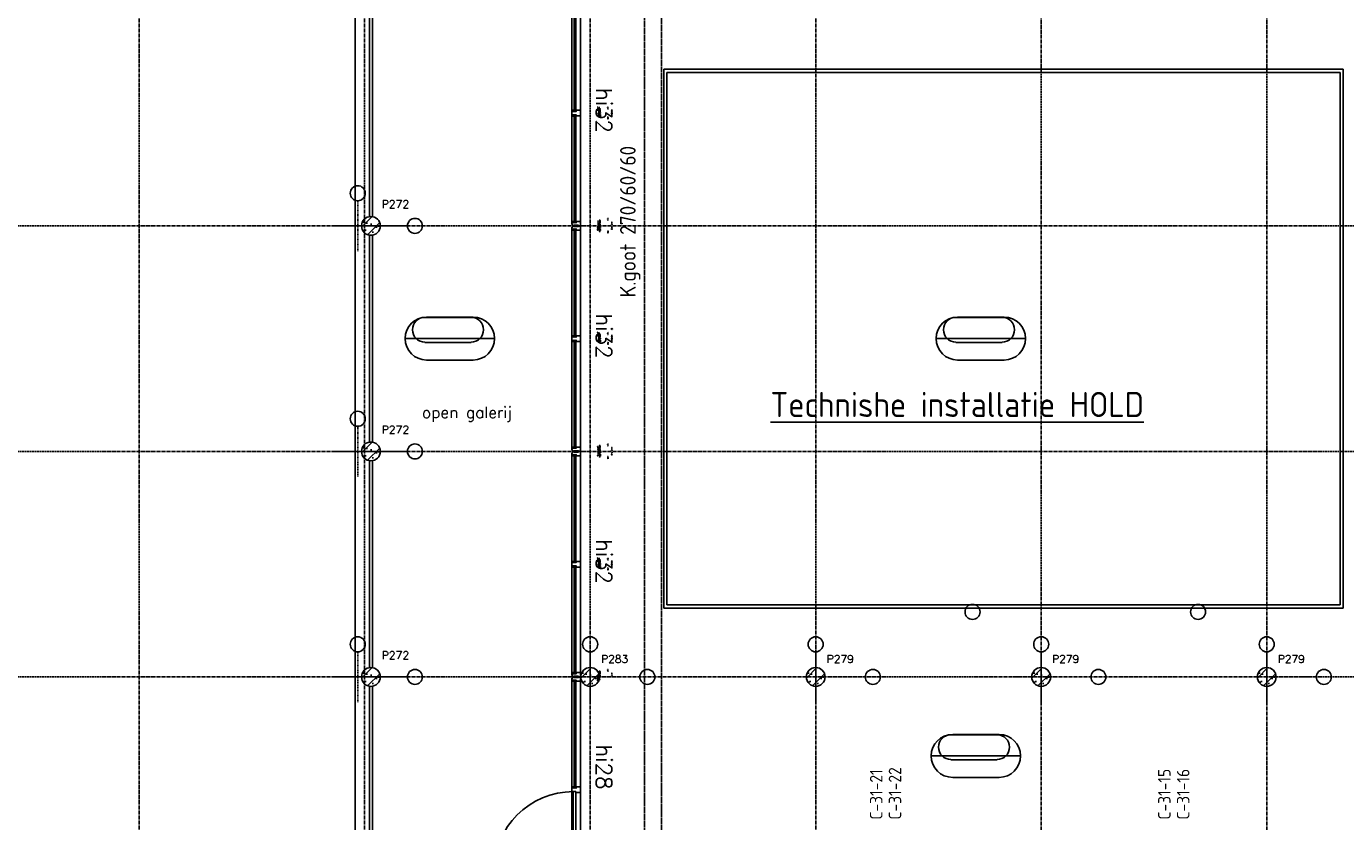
# Model space of a CAD drawing. Extents: x 0 to 1189, y 0 to 841.
# Tile 33 of 44: x 586 to 797, y 335 to 462. Entities that reach past the tile are written whole.
import ezdxf

# ---------------------------------------------------------------- set-up
doc = ezdxf.new("R2010")
doc.units = 0
doc.header["$PDSIZE"] = 2
for name, pattern in [('B0304', [6, 5, -0.5, 0, -0.5]), ('DASHDOT', [25.4, 12.7, -6.35, 0, -6.35]), ('E0001', [1, 1, 0])]:
    doc.linetypes.add(name, pattern=pattern)
doc.layers.get('0').update_dxf_attribs({"linetype": 'CONTINUOUS'})
for name, color, linetype in [('AB$1A---_ATTRIB', 9, 'CONTINUOUS'), ('AL$1A---_ALGEMEEN', 9, 'CONTINUOUS'), ('AT$1A---_TEKSTK', 15, 'CONTINUOUS'), ('ET6130--_KANALISATIE', 7, 'CONTINUOUS'), ('GOTEN', 3, 'CONTINUOUS'), ('STRAMIEN', 1, 'CONTINUOUS'), ('VITELCODERING', 5, 'CONTINUOUS')]:
    doc.layers.add(name, color=color, linetype=linetype)
doc.styles.add('ROMANS', font='romans.shx', dxfattribs={"height": 300})
doc.styles.get("Standard").update_dxf_attribs({"font": 'ISO'})

# ---------------------------------------------------------------- blocks, each defined once
blk = doc.blocks.new('-STR-P2')
at = {"layer": 'AL$1A---_ALGEMEEN', "linetype": 'DASHDOT', "ltscale": 0.1}
for p, q in [((0, -401), (0, 401)), ((-401, 0), (793, 0))]:
    blk.add_line(p, q, dxfattribs=at)
at = {"layer": 'AL$1A---_ALGEMEEN', "linetype": 'Continuous', "ltscale": 2}
for centre in [(0, 521), (913, 0)]:
    blk.add_circle(centre, 120, dxfattribs=at)
blk.add_point((0, 0), dxfattribs=at)
blk = doc.blocks.new('-GLASA')
at = {"layer": 'AL$1A---_ALGEMEEN', "color": 15, "ltscale": 2}
for p, q in [((5, 27), (407, 27)), ((5, 27), (5, 3)), ((5, 22), (407, 22)), ((5, 7), (407, 7)), ((5, 3), (407, 3)), ((13, 22), (13, 7))]:
    blk.add_line(p, q, dxfattribs=at)
at = {"layer": 'AL$1A---_ALGEMEEN', "color": 15}
for p, q in [((17, 30), (21, 27)), ((17, 0), (21, 3))]:
    blk.add_line(p, q, dxfattribs=at)
at = {"layer": 'AL$1A---_ALGEMEEN', "color": 15, "ltscale": 2}
blk.add_lwpolyline([(5, 3), (0, 3), (5, 27), (0, 27), (5, 3)], dxfattribs=at)
at = {"layer": 'AL$1A---_ALGEMEEN'}
for p in [(0, 30), (0, 0)]:
    blk.add_point(p, dxfattribs=at)
blk = doc.blocks.new('XREF_B-A3-II-114')
at = {"layer": 'AL$1A---_ALGEMEEN', "ltscale": 2}
h = blk.add_hatch(dxfattribs=at)
h.set_pattern_fill('PREFB', color=8, scale=8, angle=180, style=0)
h.set_pattern_definition([(225, (75373.26, 54996.29), (108.61, -108.61), []), (197, (75373.26, 54996.29), (-41.26, -127.724), [0, -130.56, -73.92, 0, -107.52]), (228, (75373.26, 54996.29), (29.465, -129.875), [0, -129.28, 0, -131.84, 0, -106.24]), (251, (75373.26, 54996.29), (76.66, -107.62), [0, -128, 0, -768, -105.28])])
h.paths.add_polyline_path([(75523, 54996, 1), (75223, 54996, 1)])
h = blk.add_hatch(dxfattribs=at)
h.set_pattern_fill('PREFB', color=8, scale=8, angle=180, style=0)
h.set_pattern_definition([(225, (75373.26, 51396.29), (108.61, -108.61), []), (197, (75373.26, 51396.29), (-41.26, -127.724), [0, -130.56, -73.92, 0, -107.52]), (228, (75373.26, 51396.29), (29.465, -129.875), [0, -129.28, 0, -131.84, 0, -106.24]), (251, (75373.26, 51396.29), (76.66, -107.62), [0, -128, 0, -768, -105.28])])
h.paths.add_polyline_path([(75523, 51396, 1), (75223, 51396, 1)])
h = blk.add_hatch(dxfattribs=at)
h.set_pattern_fill('PREFB', color=8, scale=8, angle=180, style=0)
h.set_pattern_definition([(225, (75373.26, 47796.29), (108.61, -108.61), []), (197, (75373.26, 47796.29), (-41.26, -127.724), [0, -130.56, -73.92, 0, -107.52]), (228, (75373.26, 47796.29), (29.465, -129.875), [0, -129.28, 0, -131.84, 0, -106.24]), (251, (75373.26, 47796.29), (76.66, -107.62), [0, -128, 0, -768, -105.28])])
h.paths.add_polyline_path([(75523, 47796, 1), (75223, 47796, 1)])
h = blk.add_hatch(dxfattribs=at)
h.set_pattern_fill('PREFB', color=8, scale=8, angle=180, style=0)
h.set_pattern_definition([(225, (78873.26, 47796.29), (108.61, -108.61), []), (197, (78873.26, 47796.29), (-41.26, -127.724), [0, -130.56, -73.92, 0, -107.52]), (228, (78873.26, 47796.29), (29.465, -129.875), [0, -129.28, 0, -131.84, 0, -106.24]), (251, (78873.26, 47796.29), (76.66, -107.62), [0, -128, 0, -768, -105.28])])
h.paths.add_polyline_path([(79023, 47796, 1), (78723, 47796, 1)])
h = blk.add_hatch(dxfattribs=at)
h.set_pattern_fill('PREFB', color=8, scale=8, angle=180, style=0)
h.set_pattern_definition([(225, (82473.26, 47796.29), (108.61, -108.61), []), (197, (82473.26, 47796.29), (-41.26, -127.724), [0, -130.56, -73.92, 0, -107.52]), (228, (82473.26, 47796.29), (29.465, -129.875), [0, -129.28, 0, -131.84, 0, -106.24]), (251, (82473.26, 47796.29), (76.66, -107.62), [0, -128, 0, -768, -105.28])])
h.paths.add_polyline_path([(82623, 47796, 1), (82323, 47796, 1)])
h = blk.add_hatch(dxfattribs=at)
h.set_pattern_fill('PREFB', color=8, scale=8, angle=180, style=0)
h.set_pattern_definition([(225, (86073.26, 47796.29), (108.61, -108.61), []), (197, (86073.26, 47796.29), (-41.26, -127.724), [0, -130.56, -73.92, 0, -107.52]), (228, (86073.26, 47796.29), (29.465, -129.875), [0, -129.28, 0, -131.84, 0, -106.24]), (251, (86073.26, 47796.29), (76.66, -107.62), [0, -128, 0, -768, -105.28])])
h.paths.add_polyline_path([(86223, 47796, 1), (85923, 47796, 1)])
h = blk.add_hatch(dxfattribs=at)
h.set_pattern_fill('PREFB', color=8, scale=8, angle=180, style=0)
h.set_pattern_definition([(225, (89673.26, 47796.29), (108.61, -108.61), []), (197, (89673.26, 47796.29), (-41.26, -127.724), [0, -130.56, -73.92, 0, -107.52]), (228, (89673.26, 47796.29), (29.465, -129.875), [0, -129.28, 0, -131.84, 0, -106.24]), (251, (89673.26, 47796.29), (76.66, -107.62), [0, -128, 0, -768, -105.28])])
h.paths.add_polyline_path([(89823, 47796, 1), (89523, 47796, 1)])
at = {"layer": 'AL$1A---_ALGEMEEN', "color": 8, "ltscale": 2}
for p, q in [((75120, 61776), (75120, 44616)), ((75348, 58448), (75348, 55144)), ((75398, 58448), (75398, 55144)), ((78579, 58544), (78579, 56824)), ((78718, 58527), (78718, 56841)), ((78619, 58165), (78619, 57231)), ((78623, 58165), (78623, 57231)), ((78638, 58165), (78638, 57231)), ((78643, 58165), (78643, 57231)), ((80048, 57496), (80048, 48896)), ((80048, 57496), (90893, 57496)), ((90893, 57496), (90893, 48896)), ((80098, 57446), (80098, 48946)), ((80098, 57446), (90843, 57446)), ((90843, 57446), (90843, 48946)), ((78646, 56824), (78579, 56824)), ((78579, 56824), (78579, 56798)), ((78579, 56798), (78579, 56798)), ((78579, 56798), (78579, 56768)), ((78579, 55048), (78579, 56768)), ((78579, 56768), (78646, 56768)), ((78688, 56841), (78646, 56841)), ((78646, 56841), (78646, 56824)), ((78646, 56768), (78646, 56751)), ((78646, 56751), (78718, 56751)), ((78718, 56841), (78688, 56841)), ((78718, 56751), (78718, 56841)), ((78718, 55065), (78718, 56751)), ((78619, 55428), (78619, 56362)), ((78623, 55428), (78623, 56362)), ((78638, 55428), (78638, 56362)), ((78643, 55428), (78643, 56362)), ((78579, 55018), (78579, 55048)), ((78579, 55048), (78646, 55048)), ((78594, 55018), (78579, 55018)), ((78594, 54974), (78579, 54974)), ((78579, 54974), (78579, 54944)), ((78594, 54998), (78594, 55018)), ((78619, 54998), (78594, 54998)), ((78619, 54994), (78594, 54994)), ((78594, 54994), (78594, 54974)), ((78688, 55007), (78619, 55007)), ((78619, 55007), (78619, 54998)), ((78619, 54985), (78619, 54994)), ((78688, 54985), (78619, 54985)), ((78646, 55048), (78646, 55065)), ((78646, 55065), (78718, 55065)), ((78688, 54998), (78688, 55007)), ((78718, 54998), (78688, 54998)), ((78718, 54994), (78688, 54994)), ((78688, 54994), (78688, 54985)), ((78718, 55065), (78718, 54998)), ((78718, 54927), (78718, 54994)), ((75348, 51544), (75348, 54848)), ((75398, 51544), (75398, 54848)), ((78579, 54944), (78579, 53224)), ((78579, 54944), (78646, 54944)), ((78646, 54944), (78646, 54927)), ((78646, 54927), (78718, 54927)), ((78718, 54927), (78718, 53241)), ((78619, 54565), (78619, 53631)), ((78623, 54565), (78623, 53631)), ((78638, 54565), (78638, 53631)), ((78643, 54565), (78643, 53631)), ((78646, 53224), (78579, 53224)), ((78579, 53224), (78579, 53198)), ((78579, 53198), (78579, 53198)), ((78579, 53198), (78579, 53168)), ((78579, 51448), (78579, 53168)), ((78579, 53168), (78646, 53168)), ((78688, 53241), (78646, 53241)), ((78646, 53241), (78646, 53224)), ((78646, 53168), (78646, 53151)), ((78646, 53151), (78718, 53151)), ((78718, 53241), (78688, 53241)), ((78718, 53151), (78718, 53241)), ((78718, 51465), (78718, 53151)), ((78619, 51828), (78619, 52762)), ((78623, 51828), (78623, 52762)), ((78638, 51828), (78638, 52762)), ((78643, 51828), (78643, 52762)), ((78579, 51418), (78579, 51448)), ((78579, 51448), (78646, 51448)), ((78594, 51418), (78579, 51418)), ((78594, 51398), (78594, 51418)), ((78619, 51398), (78594, 51398)), ((78619, 51394), (78594, 51394)), ((78594, 51394), (78594, 51374)), ((78688, 51407), (78619, 51407)), ((78619, 51407), (78619, 51398)), ((78619, 51385), (78619, 51394)), ((78688, 51385), (78619, 51385)), ((78646, 51448), (78646, 51465)), ((78646, 51465), (78718, 51465)), ((78688, 51398), (78688, 51407)), ((78718, 51398), (78688, 51398)), ((78718, 51394), (78688, 51394)), ((78688, 51394), (78688, 51385)), ((78718, 51465), (78718, 51398)), ((78718, 51327), (78718, 51394)), ((75348, 47944), (75348, 51248)), ((75398, 47944), (75398, 51248)), ((78594, 51374), (78579, 51374)), ((78579, 51374), (78579, 51344)), ((78579, 51344), (78579, 49624)), ((78579, 51344), (78646, 51344)), ((78646, 51344), (78646, 51327)), ((78646, 51327), (78718, 51327)), ((78718, 51327), (78718, 49641)), ((78619, 50965), (78619, 50031)), ((78623, 50965), (78623, 50031)), ((78638, 50965), (78638, 50031)), ((78643, 50965), (78643, 50031)), ((78646, 49624), (78579, 49624)), ((78579, 49624), (78579, 49598)), ((78579, 49598), (78579, 49598)), ((78579, 49598), (78579, 49568)), ((78579, 47848), (78579, 49568)), ((78579, 49568), (78646, 49568)), ((78688, 49641), (78646, 49641)), ((78646, 49641), (78646, 49624)), ((78646, 49568), (78646, 49551)), ((78646, 49551), (78718, 49551)), ((78718, 49641), (78688, 49641)), ((78718, 49551), (78718, 49641)), ((78718, 47865), (78718, 49551)), ((78619, 48228), (78619, 49162)), ((78623, 48228), (78623, 49162)), ((78638, 48228), (78638, 49162)), ((78643, 48228), (78643, 49162)), ((80048, 48896), (90893, 48896)), ((80098, 48946), (90843, 48946)), ((78579, 47818), (78579, 47848)), ((78579, 47848), (78646, 47848)), ((78594, 47818), (78579, 47818)), ((78594, 47798), (78594, 47818)), ((78688, 47807), (78619, 47807)), ((78619, 47807), (78619, 47798)), ((78646, 47848), (78646, 47865)), ((78646, 47865), (78718, 47865)), ((78688, 47798), (78688, 47807)), ((78718, 47865), (78718, 47798)), ((75348, 47648), (75348, 44616)), ((75398, 47648), (75398, 44616)), ((78594, 47774), (78579, 47774)), ((78579, 47774), (78579, 47744)), ((78579, 47744), (78579, 44700)), ((78579, 47744), (78646, 47744)), ((78619, 47798), (78594, 47798)), ((78619, 47794), (78594, 47794)), ((78594, 47794), (78594, 47774)), ((78619, 47785), (78619, 47794)), ((78688, 47785), (78619, 47785)), ((78619, 47739), (78619, 46030)), ((78643, 47739), (78619, 47739)), ((78623, 47739), (78623, 46030)), ((78638, 47731), (78623, 47731)), ((78638, 47739), (78638, 46030)), ((78643, 47739), (78643, 46030)), ((78646, 47744), (78646, 47727)), ((78646, 47727), (78718, 47727)), ((78718, 47798), (78688, 47798)), ((78718, 47794), (78688, 47794)), ((78688, 47794), (78688, 47785)), ((78718, 47727), (78718, 47794)), ((78718, 47727), (78718, 46042)), ((78646, 46025), (78579, 46025)), ((78579, 46025), (78579, 45999)), ((78579, 45999), (78579, 45969)), ((78579, 45999), (78579, 45999)), ((78579, 45969), (78646, 45969)), ((78643, 46030), (78619, 46030)), ((78638, 46038), (78623, 46038)), ((78688, 46042), (78646, 46042)), ((78646, 46042), (78646, 46025)), ((78646, 45969), (78646, 45952)), ((78646, 45952), (78718, 45952)), ((78718, 46042), (78688, 46042)), ((78718, 45952), (78718, 46042)), ((78718, 45952), (78718, 44717))]:
    blk.add_line(p, q, dxfattribs=at)
at = {"layer": 'AL$1A---_ALGEMEEN', "color": 8, "linetype": 'ByBlock'}
for p, q in [((76972, 53535), (76234, 53535)), ((77003, 53541), (76262, 53541)), ((85449, 53535), (84711, 53535)), ((85480, 53541), (84739, 53541)), ((75919, 53198), (77346, 53198)), ((76974, 53136), (76234, 53136)), ((84396, 53198), (85823, 53198)), ((85451, 53136), (84711, 53136)), ((77003, 52855), (76262, 52855)), ((85480, 52855), (84739, 52855)), ((85370, 46874), (84632, 46874)), ((85401, 46879), (84660, 46879)), ((84317, 46536), (85744, 46536)), ((85372, 46475), (84632, 46475)), ((85401, 46193), (84660, 46193))]:
    blk.add_line(p, q, dxfattribs=at)
at = {"layer": 'AL$1A---_ALGEMEEN', "color": 8}
for p, q in [((78616, 47727), (78619, 47723)), ((78646, 47727), (78643, 47723)), ((78616, 46042), (78619, 46046)), ((78646, 46042), (78643, 46046))]:
    blk.add_line(p, q, dxfattribs=at)
for points in [[(78589, 56824), (78589, 56841), (78616, 56841), (78616, 56824)], [(78589, 56766), (78589, 56749), (78616, 56749), (78616, 56766)], [(78589, 55048), (78589, 55065), (78616, 55065), (78616, 55048)], [(78589, 54944), (78589, 54927), (78616, 54927), (78616, 54944)], [(78589, 53224), (78589, 53241), (78616, 53241), (78616, 53224)], [(78589, 53166), (78589, 53149), (78616, 53149), (78616, 53166)], [(78589, 51448), (78589, 51465), (78616, 51465), (78616, 51448)], [(78589, 51344), (78589, 51327), (78616, 51327), (78616, 51344)], [(78589, 49624), (78589, 49641), (78616, 49641), (78616, 49624)], [(78589, 49566), (78589, 49549), (78616, 49549), (78616, 49566)], [(78589, 47848), (78589, 47865), (78616, 47865), (78616, 47848)], [(78589, 47744), (78589, 47727), (78616, 47727), (78616, 47744)], [(78589, 46025), (78589, 46042), (78616, 46042), (78616, 46025)]]:
    blk.add_lwpolyline(points, close=True, dxfattribs=at)
at = {"layer": 'AL$1A---_ALGEMEEN', "color": 8, "ltscale": 2}
for points in [[(78619, 47739), (78619, 47744), (78643, 47739), (78643, 47744), (78619, 47739)], [(78619, 46030), (78619, 46025), (78643, 46030), (78643, 46025), (78619, 46030)]]:
    blk.add_lwpolyline(points, dxfattribs=at)
blk.add_lwpolyline([(78644, 45966), (78604, 45966), (78604, 44702), (78644, 44702)], close=True, dxfattribs=at)
for centre in [(75373, 54996), (75373, 51396), (75373, 47796), (78873, 47796), (82473, 47796), (86073, 47796), (89673, 47796)]:
    blk.add_circle(centre, 150, dxfattribs=at)
at = {"layer": 'AL$1A---_ALGEMEEN', "color": 8, "linetype": 'Continuous'}
for centre in [(75373, 54996), (75373, 51396), (75373, 47796), (78873, 47796), (82473, 47796), (86073, 47796), (89673, 47796)]:
    blk.add_circle(centre, 150, dxfattribs=at)
at = {"layer": 'AL$1A---_ALGEMEEN', "color": 8, "linetype": 'Continuous', "ltscale": 2}
for centre in [(84977, 48835), (88577, 48835)]:
    blk.add_circle(centre, 120, dxfattribs=at)
at = {"layer": 'AL$1A---_ALGEMEEN', "color": 8, "linetype": 'ByBlock'}
for centre, radius, start, end in [((76262, 53198), 343, 90, 270), ((76234, 53338), 198, 90, 270), ((76972, 53338), 198, 270, 90), ((77003, 53198), 343, 270, 90), ((84739, 53198), 343, 90, 270), ((84711, 53338), 198, 90, 270), ((85449, 53338), 198, 270, 90), ((85480, 53198), 343, 270, 90), ((84660, 46536), 343, 90, 270), ((84632, 46676), 198, 90, 270), ((85370, 46676), 198, 270, 90), ((85401, 46536), 343, 270, 90)]:
    blk.add_arc(centre, radius, start, end, dxfattribs=at)
at = {"layer": 'AL$1A---_ALGEMEEN', "color": 8, "ltscale": 2}
blk.add_arc((78604, 44702), 1264, 90, 180, dxfattribs=at)
at = {"layer": 'AL$1A---_ALGEMEEN', "color": 8}
for p in [(78616, 47744), (78646, 47744), (78616, 46025), (78646, 46025)]:
    blk.add_point(p, dxfattribs=at)
at = {"layer": 'STRAMIEN', "color": 8, "linetype": 'B0304', "ltscale": 10}
for p, q in [((71673, 85496), (71673, 24869)), ((75273, 85496), (75273, 24869)), ((78873, 85496), (78873, 24869)), ((82473, 85496), (82473, 24869)), ((86073, 24869), (86073, 85496)), ((89673, 24869), (89673, 85496)), ((21073, 54996), (107983, 54996)), ((21073, 51396), (107983, 51396)), ((21073, 47796), (107983, 47796))]:
    blk.add_line(p, q, dxfattribs=at)
at = {"layer": 'AL$1A---_ALGEMEEN', "color": 8, "ltscale": 2, "rotation": 270}
for p in [(78616, 58544), (78616, 56768), (78616, 54944), (78616, 53168), (78616, 51344), (78616, 49568)]:
    blk.add_blockref('-GLASA', p, dxfattribs=at)
at = {"layer": 'AL$1A---_ALGEMEEN', "color": 8, "ltscale": 2, "xscale": -1, "rotation": 270}
for p in [(78616, 56824), (78616, 55048), (78616, 53224), (78616, 51448), (78616, 49624), (78616, 47848)]:
    blk.add_blockref('-GLASA', p, dxfattribs=at)
at = {"layer": 'AL$1A---_ALGEMEEN', "color": 8, "linetype": 'Continuous', "ltscale": 2}
for p in [(75163, 54996), (75163, 51396), (75163, 47796)]:
    blk.add_blockref('-STR-P2', p, dxfattribs=at)
at = {"layer": 'AL$1A---_ALGEMEEN', "color": 8, "linetype": 'DASHDOT', "ltscale": 0.5}
for p in [(78873, 47796), (82473, 47796), (86073, 47796), (89673, 47796)]:
    blk.add_blockref('-STR-P2', p, dxfattribs=at)
at = {"layer": 'AB$1A---_ATTRIB', "color": 8, "linetype": 'Continuous', "style": 'ROMANS'}
for tag, p, height in [('RUIMTENUMMER', (87442, 75784), 200), ('PEILMAAT', (87388, 75527), 150), ('RUIMTENUMMER', (26337, 75275), 200), ('PEILMAAT', (26282, 75018), 150), ('RUIMTENUMMER', (28654, 73979), 200), ('PEILMAAT', (28600, 73722), 150), ('RUIMTENUMMER', (26337, 72872), 200), ('PEILMAAT', (26282, 72614), 150), ('RUIMTENUMMER', (87442, 71085), 200), ('PEILMAAT', (87388, 70827), 150), ('RUIMTENUMMER', (26601, 70494), 200), ('RUIMTENUMMER', (44704, 70494), 200), ('RUIMTENUMMER', (63062, 70494), 200), ('PEILMAAT', (26547, 70236), 150), ('PEILMAAT', (44650, 70236), 150), ('PEILMAAT', (63008, 70236), 150), ('RUIMTENUMMER', (25709, 68386), 200), ('PEILMAAT', (25654, 68128), 150), ('RUIMTENUMMER', (87442, 66868), 200), ('PEILMAAT', (87388, 66611), 150), ('RUIMTENUMMER', (86686, 65335), 200), ('RUIMTENUMMER', (28777, 65054), 200), ('RUIMTENUMMER', (78665, 65032), 200), ('PEILMAAT', (86631, 65078), 150), ('PEILMAAT', (28722, 64796), 150), ('PEILMAAT', (78611, 64774), 150), ('RUIMTENUMMER', (94007, 64082), 200), ('RUIMTENUMMER', (76130, 63992), 200), ('RUIMTENUMMER', (81543, 63992), 200), ('PEILMAAT', (76076, 63734), 150), ('PEILMAAT', (81488, 63734), 150), ('RUIMTENUMMER', (84341, 63737), 200), ('RUIMTENUMMER', (87793, 63737), 200), ('PEILMAAT', (93953, 63824), 150), ('PEILMAAT', (84286, 63479), 150), ('PEILMAAT', (87738, 63479), 150), ('RUIMTENUMMER', (28777, 63059), 200), ('RUIMTENUMMER', (78665, 63062), 200), ('RUIMTENUMMER', (91439, 63158), 200), ('PEILMAAT', (91385, 62901), 150), ('PEILMAAT', (28722, 62801), 150), ('PEILMAAT', (78611, 62805), 150), ('RUIMTENUMMER', (84600, 60368), 200), ('PEILMAAT', (84546, 60111), 150), ('RUIMTENUMMER', (76130, 53241), 200), ('RUIMTENUMMER', (84607, 53241), 200), ('RUIMTENUMMER', (30604, 53028), 200), ('RUIMTENUMMER', (54379, 53028), 200), ('PEILMAAT', (76076, 52984), 150), ('PEILMAAT', (84553, 52984), 150), ('PEILMAAT', (30550, 52771), 150), ('PEILMAAT', (54325, 52771), 150), ('RUIMTENUMMER', (93702, 49263), 200), ('PEILMAAT', (93647, 49005), 150), ('RUIMTENUMMER', (84528, 46579), 200), ('PEILMAAT', (84474, 46322), 150), ('RUIMTENUMMER', (78360, 43177), 200), ('RUIMTENUMMER', (81571, 43181), 200), ('RUIMTENUMMER', (26316, 42849), 200), ('PEILMAAT', (78306, 42920), 150), ('PEILMAAT', (81517, 42924), 150), ('PEILMAAT', (26262, 42592), 150), ('RUIMTENUMMER', (28812, 41377), 200), ('PEILMAAT', (28757, 41119), 150), ('RUIMTENUMMER', (26316, 40511), 200), ('PEILMAAT', (26262, 40253), 150), ('RUIMTENUMMER', (84742, 39845), 200), ('PEILMAAT', (84687, 39588), 150), ('RUIMTENUMMER', (76067, 38649), 200), ('PEILMAAT', (76012, 38391), 150), ('RUIMTENUMMER', (26547, 38136), 200), ('RUIMTENUMMER', (79485, 38210), 200), ('RUIMTENUMMER', (81709, 38210), 200), ('PEILMAAT', (26493, 37878), 150), ('RUIMTENUMMER', (44826, 37734), 200), ('RUIMTENUMMER', (62880, 37734), 200), ('PEILMAAT', (79430, 37952), 150), ('PEILMAAT', (81654, 37952), 150), ('PEILMAAT', (44772, 37477), 150), ('PEILMAAT', (62825, 37477), 150), ('RUIMTENUMMER', (25342, 36256), 200), ('RUIMTENUMMER', (80669, 36367), 200), ('PEILMAAT', (80614, 36109), 150), ('PEILMAAT', (25288, 35999), 150), ('RUIMTENUMMER', (91184, 35271), 200), ('RUIMTENUMMER', (98529, 35271), 200), ('PEILMAAT', (91129, 35013), 150), ('PEILMAAT', (98475, 35013), 150), ('RUIMTENUMMER', (28777, 32678), 200), ('RUIMTENUMMER', (80669, 32690), 200), ('PEILMAAT', (28723, 32420), 150), ('PEILMAAT', (80614, 32433), 150), ('RUIMTENUMMER', (28777, 30449), 200), ('PEILMAAT', (28723, 30192), 150), ('RUIMTENUMMER', (81104, 27867), 200), ('RUIMTENUMMER', (83871, 27864), 200), ('PEILMAAT', (81049, 27610), 150), ('PEILMAAT', (83817, 27607), 150)]:
    blk.add_attdef(tag, p, '', height=height, dxfattribs=at)
for tag, p, height in [('RUIMTENUMMER', (25294, 72567), 200), ('PEILMAAT', (25552, 72512), 150), ('RUIMTENUMMER', (25280, 40147), 200), ('PEILMAAT', (25537, 40093), 150)]:
    blk.add_attdef(tag, p, '', height=height, rotation=90, dxfattribs=at)
at = {"layer": 'AT$1A---_TEKSTK', "color": 8, "ltscale": 2, "style": 'ROMANS'}
for s, height, p in [('hi32', 250, (78969, 57198)), ('buiten kozijn', 7, (78991, 56899)), ('-90x139b', 20, (79008, 56899)), ('buiten kozijn', 7, (79001, 56847)), ('-17x27a', 20, (79018, 56847)), ('17x27', 10, (79152, 56741)), ('90x139', 10, (79214, 56834)), ('buiten kozijn', 7, (78991, 55075)), ('buiten kozijn', 7, (79001, 55025)), ('-67x139b', 20, (79008, 55075)), ('-17x27a', 20, (79018, 55025)), ('67x139', 10, (79214, 54987)), ('17x27', 10, (79152, 54919)), ('hi32', 250, (78969, 53598)), ('buiten kozijn', 7, (78991, 53299)), ('-90x139b', 20, (79008, 53299)), ('buiten kozijn', 7, (79001, 53247)), ('-17x27a', 20, (79018, 53247)), ('17x27', 10, (79152, 53141)), ('90x139', 10, (79214, 53234)), ('buiten kozijn', 7, (78991, 51475)), ('buiten kozijn', 7, (79001, 51425)), ('-67x139b', 20, (79008, 51475)), ('-17x27a', 20, (79018, 51425)), ('67x139', 10, (79214, 51387)), ('17x27', 10, (79152, 51319)), ('hi32', 250, (78969, 49998)), ('buiten kozijn', 7, (78991, 49699)), ('buiten kozijn', 7, (79001, 49647)), ('-90x139b', 20, (79008, 49699)), ('-17x27a', 20, (79018, 49647)), ('17x27', 10, (79152, 49541)), ('90x139', 10, (79214, 49634)), ('hi28', 250, (78969, 46718))]:
    blk.add_text(s, height=height, rotation=270, dxfattribs=at).set_placement(p)
at = {"layer": 'AT$1A---_TEKSTK', "color": 8, "ltscale": 2, "style": 'ROMANS', "oblique": 180, "text_generation_flag": 4}
for s, height, p in [('17x27', 10, (79152, 56853)), ('buiten kozijn', 7, (79001, 56747)), ('-17x27a', 20, (79018, 56747)), ('buiten kozijn', 7, (78991, 54921)), ('buiten kozijn', 7, (79001, 54971)), ('-67x139b', 20, (79008, 54921)), ('-17x27a', 20, (79018, 54971)), ('17x27', 10, (79152, 55077)), ('67x139', 10, (79214, 55009)), ('17x27', 10, (79152, 53253)), ('buiten kozijn', 7, (79001, 53147)), ('-17x27a', 20, (79018, 53147)), ('buiten kozijn', 7, (79001, 51371)), ('-67x139b', 20, (79008, 51321)), ('-17x27a', 20, (79018, 51371)), ('17x27', 10, (79152, 51477)), ('67x139', 10, (79214, 51409)), ('buiten kozijn', 7, (78991, 51321)), ('buiten kozijn', 7, (79001, 49547)), ('-17x27a', 20, (79018, 49547)), ('17x27', 10, (79152, 49653)), ('buiten kozijn', 7, (79001, 47771)), ('-67x139b', 20, (79008, 47721)), ('-17x27a', 20, (79018, 47771)), ('17x27', 10, (79152, 47877)), ('67x139', 10, (79214, 47809)), ('buiten kozijn', 7, (78991, 47721))]:
    blk.add_text(s, height=height, rotation=90, dxfattribs=at).set_placement(p)
at = {"layer": 'AT$1A---_TEKSTK', "color": 8, "ltscale": 2, "style": 'ROMANS'}
for s, p in [('P272', (75548, 55280)), ('P272', (75548, 51680)), ('P272', (75548, 48080)), ('P283', (79048, 48020)), ('P279', (82648, 48020)), ('P279', (86248, 48020)), ('P279', (89848, 48020))]:
    blk.add_text(s, height=125, dxfattribs=at).set_placement(p)
at = {"layer": 'AT$1A---_TEKSTK', "color": 8, "style": 'ROMANS'}
blk.add_text('open galerij', height=180, dxfattribs=at).set_placement((76189, 51930))

msp = doc.modelspace()

# ---------------------------------------------------------------- linework, layer by layer
at = {"layer": 'GOTEN', "linetype": 'E0001'}
for p, q in [((687.73, 505.83), (687.73, 317.02)), ((685.03, 503.13), (685.03, 319.72))]:
    msp.add_line(p, q, dxfattribs=at)

# ---------------------------------------------------------------- block references
at = {"xscale": 0.01, "yscale": 0.01, "zscale": 0.01}
msp.add_blockref('XREF_B-A3-II-114', (-112.39, -120.19), dxfattribs=at)

# ---------------------------------------------------------------- texts
at = {"layer": 'ET6130--_KANALISATIE', "color": 2, "linetype": 'E0001'}
msp.add_text('K.goot 270/60/60', height=2.5, rotation=90, dxfattribs=at).set_placement((683.61, 418.36))
at = {"layer": 'ET6130--_KANALISATIE', "color": 4, "linetype": 'E0001'}
msp.add_text('%%UTechnishe installatie HOLD', height=4, dxfattribs=at).set_placement((705.13, 399.26))
at = {"layer": 'VITELCODERING'}
for s, p in [('C-31-21', (723, 335)), ('C-31-22', (726, 335)), ('C-31-15', (769, 335)), ('C-31-16', (772, 335))]:
    msp.add_text(s, height=2, rotation=90, dxfattribs=at).set_placement(p)

doc.saveas('drawing.dxf')
